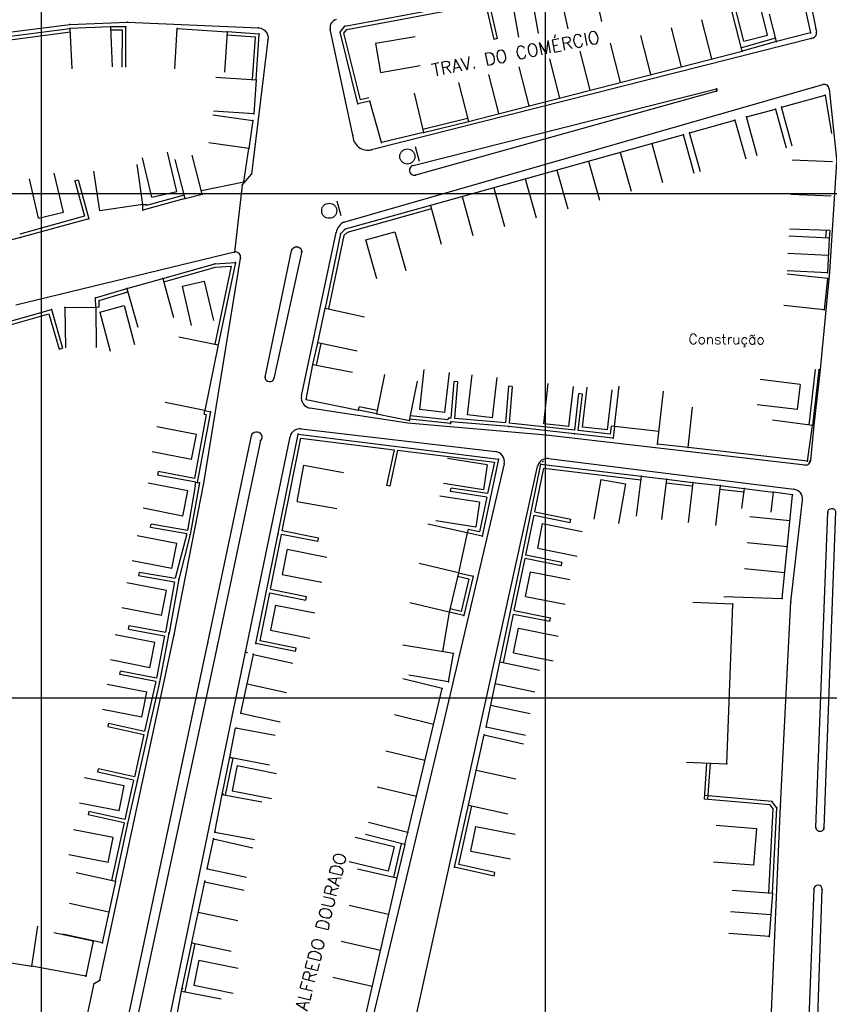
# Model space of a CAD drawing. Header units: millimetres. Extents: x 196436 to 199900, y 8705373 to 8708636.
# Tile 24 of 92: x 197796 to 197956, y 8706539 to 8706734. Entities that reach past the tile are written whole.
import ezdxf
from ezdxf.enums import TextEntityAlignment as Align

# ---------------------------------------------------------------- set-up
doc = ezdxf.new("R2010")
doc.units = ezdxf.units.MM
doc.header["$LTSCALE"] = 5
for name, color, linetype in [('CASA', 6, 'Continuous'), ('MALHA', 9, 'Continuous'), ('MEIO-FIO', 7, 'Continuous'), ('MURO', 9, 'Continuous'), ('PL', 23, 'Continuous'), ('TEXTO', 2, 'Continuous'), ('TXT_NRUA', 3, 'Continuous')]:
    doc.layers.add(name, color=color, linetype=linetype)
doc.styles.add('GEOSIS', font='ROMANS.SHX')

# ---------------------------------------------------------------- blocks, each defined once
blk = doc.blocks.new('C')
at = {"layer": 'CASA'}
blk.add_lwpolyline([(0, 0), (0, 8)], dxfattribs=at)
blk = doc.blocks.new('A$C324D1BEE')
at = {"layer": 'CASA'}
for points in [[(8.77, 4.99), (0.9, 6.41)], [(7.87, 0), (8.77, 4.99)], [(7.87, 0), (0, 1.42)]]:
    blk.add_lwpolyline(points, dxfattribs=at)
blk = doc.blocks.new('A$C6160071F')
at = {"layer": 'CASA', "rotation": 179.1179489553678}
blk.add_blockref('A$C324D1BEE', (8.85, 6.4), dxfattribs=at)
blk = doc.blocks.new('A$C52B76FAD')
at = {"layer": 'CASA'}
for points in [[(0, 8), (0, 0)], [(0, 8), (5, 8)], [(5, 8), (5, 0)]]:
    blk.add_lwpolyline(points, dxfattribs=at)
blk = doc.blocks.new('A$C6C777A1E')
at = {"layer": 'CASA'}
for points in [[(0, 8), (0, 0)], [(0, 8), (5, 8)], [(5, 8), (5, 0)]]:
    blk.add_lwpolyline(points, dxfattribs=at)
blk = doc.blocks.new('A$C1E2D5F4F')
at = {"layer": 'CASA', "rotation": 282.9407027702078}
blk.add_blockref('A$C6C777A1E', (0, 4.87), dxfattribs=at)
blk = doc.blocks.new('PL')
at = {"layer": 'PL'}
blk.add_line((2.01, 1.49), (2.01, -1.49), dxfattribs=at)
blk.add_circle((0, 0), 1.49, dxfattribs=at)

msp = doc.modelspace()

# ---------------------------------------------------------------- linework, layer by layer
at = {"layer": 'CASA'}
for p, q in [((197898.657, 8706731.698), (197897.265, 8706739.576)), ((197893.294, 8706738.875), (197894.686, 8706730.997)), ((197939.08, 8706728.224), (197937.091, 8706735.973)), ((197884.764, 8706714.286), (197939.08, 8706728.224)), ((197882.776, 8706722.035), (197884.764, 8706714.286)), ((197867.525, 8706710.087), (197865.191, 8706718.295)), ((197874.008, 8706719.872), (197875.876, 8706712.093)), ((197875.876, 8706712.093), (197867.525, 8706710.087)), ((197927.412, 8706711.669), (197877.226, 8706697.656)), ((197929.563, 8706703.963), (197927.412, 8706711.669)), ((197877.226, 8706697.656), (197879.377, 8706689.95)), ((197866.576, 8706656.311), (197868.19, 8706664.146)), ((197873.06, 8706654.975), (197874.675, 8706662.81)), ((197949.026, 8706640.287), (197945.217, 8706640.816)), ((197947.013, 8706619.689), (197949.026, 8706640.287)), ((197935.446, 8706620.136), (197947.013, 8706619.689)), ((197937.104, 8706561.909), (197945.079, 8706561.28)), ((197945.079, 8706561.28), (197944.402, 8706552.692)), ((197944.741, 8706556.986), (197936.766, 8706557.615)), ((197944.402, 8706552.692), (197936.427, 8706553.321))]:
    msp.add_line(p, q, dxfattribs=at)
for points in [[(197948.546, 8706750.37), (197952.626, 8706731.832)], [(197911.234, 8706734.133), (197909.523, 8706741.948), (197902.743, 8706740.464), (197904.454, 8706732.649)], [(197939.361, 8706730.218), (197937.385, 8706737.97)], [(197944.116, 8706731.43), (197942.14, 8706739.182)], [(197945.866, 8706730.151), (197944.48, 8706735.583)], [(197814.19, 8706725.087), (197813.836, 8706733.079), (197805.719, 8706732.72), (197806.072, 8706724.727)], [(197826.514, 8706724.714), (197827.027, 8706732.698), (197836.888, 8706732.065), (197836.375, 8706724.081)], [(197952.626, 8706731.832), (197945.866, 8706730.151)], [(197874.223, 8706731.084), (197866.341, 8706729.717), (197867.329, 8706724.02), (197875.211, 8706725.387)], [(197939.361, 8706730.218), (197944.116, 8706731.43)], [(197834.663, 8706723.096), (197842.645, 8706722.56), (197842.189, 8706715.775), (197834.207, 8706716.311)], [(197948.967, 8706709.416), (197946.855, 8706717.132), (197955.524, 8706719.505), (197956.753, 8706711.93)], [(197942.015, 8706707.464), (197939.893, 8706715.178), (197945.645, 8706716.76), (197947.767, 8706709.047)], [(197834.085, 8706715.598), (197842.007, 8706714.482), (197841.228, 8706708.953), (197833.306, 8706710.07)], [(197930.787, 8706704.326), (197928.606, 8706712.023), (197937.594, 8706714.57), (197939.775, 8706706.873)], [(197831.839, 8706700.618), (197840.225, 8706702.351), (197841.228, 8706708.953), (197833.306, 8706710.07)], [(197828.561, 8706699.019), (197826.586, 8706706.771)], [(197831.957, 8706699.884), (197829.982, 8706707.636)], [(197956.956, 8706706.313), (197948.962, 8706706.621)], [(197811.655, 8706696.552), (197810.488, 8706704.467)], [(197820.2, 8706697.813), (197819.032, 8706705.727)], [(197828.561, 8706699.019), (197831.957, 8706699.884)], [(197956.693, 8706699.479), (197948.699, 8706699.787)], [(197820.2, 8706697.813), (197811.655, 8706696.552)], [(197956.43, 8706692.646), (197948.436, 8706692.953)], [(197866.605, 8706683.097), (197864.409, 8706690.79), (197870.185, 8706692.438), (197872.381, 8706684.745)], [(197956.296, 8706691.158), (197948.305, 8706691.527)], [(197956.296, 8706691.158), (197955.979, 8706684.297)], [(197956.138, 8706687.727), (197948.146, 8706688.097)], [(197817.039, 8706681.194), (197824.159, 8706683.153)], [(197824.159, 8706683.153), (197826.282, 8706675.44)], [(197955.979, 8706684.297), (197947.988, 8706684.667)], [(197955.96, 8706683.183), (197948.003, 8706684.012)], [(197955.96, 8706683.183), (197955.312, 8706676.954)], [(197817.039, 8706681.194), (197819.162, 8706673.481)], [(197829.87, 8706673.83), (197828.028, 8706681.615), (197832.367, 8706682.642), (197834.208, 8706674.856)], [(197804.746, 8706677.434), (197810.853, 8706677.492)], [(197804.746, 8706677.434), (197804.822, 8706669.434)], [(197810.853, 8706677.492), (197810.929, 8706669.492)], [(197811.642, 8706676.506), (197816.516, 8706677.79)], [(197816.516, 8706677.79), (197818.554, 8706670.054)], [(197862.69, 8706668.729), (197854.87, 8706670.418), (197856.351, 8706677.271), (197864.17, 8706675.581)], [(197955.312, 8706676.954), (197947.355, 8706677.782)], [(197811.642, 8706676.506), (197813.68, 8706668.77)], [(197827.3, 8706671.593), (197835.137, 8706669.987), (197832.47, 8706656.965), (197824.632, 8706658.571)], [(197852.584, 8706659.193), (197853.937, 8706666.12)], [(197853.937, 8706666.12), (197861.788, 8706664.586)], [(197913.746, 8706653.834), (197914.638, 8706661.784)], [(197922.264, 8706650.345), (197923.432, 8706660.798)], [(197852.584, 8706659.193), (197862.931, 8706657.054)], [(197928.324, 8706649.677), (197929.201, 8706657.629)], [(197866.576, 8706656.311), (197873.06, 8706654.975)], [(197922.54, 8706652.848), (197913.746, 8706653.834)], [(197952.992, 8706653.987), (197945.068, 8706655.084)], [(197952.015, 8706646.93), (197952.992, 8706653.987)], [(197928.324, 8706649.677), (197922.264, 8706650.345)], [(197952.015, 8706646.93), (197928.324, 8706649.677)], [(197850.818, 8706638.957), (197852.114, 8706646.133)], [(197852.114, 8706646.133), (197859.986, 8706644.712)], [(197919.033, 8706643.965), (197918.046, 8706636.026)], [(197919.033, 8706643.965), (197924.031, 8706643.344)], [(197924.031, 8706643.344), (197923.044, 8706635.405)], [(197929.25, 8706642.747), (197928.321, 8706634.801)], [(197929.25, 8706642.747), (197934.669, 8706642.114)], [(197934.669, 8706642.114), (197933.74, 8706634.168)], [(197939.433, 8706641.548), (197938.93, 8706637.58)], [(197939.433, 8706641.548), (197945.217, 8706640.816)], [(197945.217, 8706640.816), (197944.715, 8706636.847)], [(197850.818, 8706638.957), (197858.691, 8706637.536)], [(197884.545, 8706632.721), (197876.738, 8706634.468)], [(197884.545, 8706632.721), (197882.776, 8706624.816)], [(197882.776, 8706624.816), (197874.985, 8706626.634)], [(197882.776, 8706624.816), (197880.954, 8706617.011)], [(197880.954, 8706617.011), (197873.164, 8706618.829)], [(197928.003, 8706587.248), (197935.997, 8706586.934), (197937.24, 8706618.581), (197929.246, 8706618.895)], [(197880.954, 8706617.011), (197879.655, 8706609.18)], [(197881.772, 8706608.828), (197871.763, 8706610.489)], [(197880.838, 8706603.205), (197881.772, 8706608.828)], [(197839.612, 8706596.974), (197842.131, 8706608.59)], [(197842.131, 8706608.59), (197849.95, 8706606.895)], [(197888.251, 8706594.231), (197891.006, 8706607.115)], [(197840.872, 8706602.782), (197848.69, 8706601.087)], [(197880.838, 8706603.205), (197872.946, 8706604.514)], [(197872.724, 8706573.336), (197879.564, 8706601.908)], [(197839.612, 8706596.974), (197847.43, 8706595.279)], [(197837.447, 8706588.234), (197838.558, 8706594.098)], [(197838.558, 8706594.098), (197846.418, 8706592.609)], [(197884.783, 8706578.757), (197887.89, 8706592.659)], [(197887.89, 8706592.659), (197895.697, 8706590.914)], [(197837.447, 8706588.234), (197845.307, 8706586.745)], [(197886.336, 8706585.708), (197894.144, 8706583.963)], [(197834.493, 8706573.416), (197835.906, 8706580.871)], [(197835.906, 8706580.871), (197843.766, 8706579.381)], [(197884.783, 8706578.757), (197892.59, 8706577.012)], [(197872.724, 8706573.336), (197864.968, 8706575.297)], [(197933.928, 8706574.77), (197941.904, 8706574.151), (197941.335, 8706566.824), (197933.359, 8706567.443)], [(197832.939, 8706566.13), (197834.182, 8706571.935)], [(197834.224, 8706572.051), (197842.004, 8706570.261)], [(197834.493, 8706573.416), (197842.354, 8706571.927)], [(197872.121, 8706570.955), (197864.366, 8706572.917)], [(197872.121, 8706570.955), (197872.724, 8706573.336)], [(197833.02, 8706566.112), (197840.761, 8706564.456)], [(197814.792, 8706563.604), (197806.978, 8706565.318)], [(197870.576, 8706564.327), (197864.035, 8706535.707)], [(197814.792, 8706563.604), (197812.13, 8706551.467)], [(197829.88, 8706551.533), (197832.495, 8706563.568)], [(197832.495, 8706563.568), (197840.312, 8706561.87)], [(197813.461, 8706557.535), (197805.647, 8706559.25)], [(197831.187, 8706557.551), (197839.005, 8706555.852)], [(197798.148, 8706546.85), (197799.39, 8706554.753)], [(197810.349, 8706551.773), (197802.522, 8706553.429)], [(197812.205, 8706551.486), (197804.316, 8706553.181)], [(197810.349, 8706551.773), (197808.885, 8706544.849)], [(197829.896, 8706551.478), (197837.697, 8706549.835)], [(197789.069, 8706548.277), (197798.148, 8706546.85)], [(197808.885, 8706544.849), (197798.148, 8706546.85)], [(197826.651, 8706535.438), (197827.879, 8706541.854)], [(197827.879, 8706541.854), (197835.736, 8706540.35)]]:
    msp.add_lwpolyline(points, dxfattribs=at)
for p in [(197805.72, 8706732.72, 692.207), (197813.837, 8706733.079, 692.437), (197827.028, 8706732.698, 692.379), (197836.889, 8706732.065, 692.435), (197952.627, 8706731.832, 692.29), (197945.867, 8706730.151, 692.489), (197939.081, 8706728.224, 692.673), (197842.646, 8706722.56, 692.833), (197865.192, 8706718.295, 693.013), (197955.525, 8706719.505, 692.754), (197945.646, 8706716.76, 692.969), (197946.856, 8706717.132, 692.976), (197842.008, 8706714.482, 693.188), (197842.19, 8706715.775, 693.049), (197884.765, 8706714.286, 693.198), (197937.595, 8706714.57, 692.975), (197939.894, 8706715.178, 693.053), (197875.877, 8706712.093, 693.247), (197927.412, 8706711.669, 693.225), (197928.607, 8706712.023, 693.195), (197841.229, 8706708.953, 693.193), (197867.525, 8706710.087, 693.221), (197840.226, 8706702.351, 693.481), (197828.562, 8706699.019, 693.652), (197831.959, 8706699.884, 693.606), (197820.201, 8706697.813, 693.717), (197877.227, 8706697.656, 693.813), (197956.297, 8706691.158, 693.728), (197824.16, 8706683.153, 693.984), (197955.961, 8706683.183, 693.975), (197955.98, 8706684.297, 693.781), (197817.04, 8706681.194, 694.147), (197804.747, 8706677.434, 694.084), (197810.854, 8706677.492, 694.107), (197856.351, 8706677.271, 694.316), (197955.312, 8706676.954, 694.165), (197835.138, 8706669.988, 694.645), (197854.871, 8706670.418, 694.846), (197853.937, 8706666.12, 694.981), (197954.245, 8706665.036, 694.582), (197852.584, 8706659.193, 695.271), (197832.47, 8706656.966, 695.266), (197862.932, 8706657.054, 695.636), (197866.576, 8706656.311, 695.729), (197873.061, 8706654.975, 695.621), (197952.993, 8706653.987, 694.883), (197922.265, 8706650.345, 695.832), (197928.325, 8706649.677, 695.734), (197952.015, 8706646.929, 695.06), (197919.034, 8706643.965, 696.027), (197924.032, 8706643.344, 696.022), (197929.25, 8706642.747, 695.791), (197934.67, 8706642.114, 695.783), (197939.433, 8706641.548, 695.776), (197945.218, 8706640.816, 695.792), (197949.027, 8706640.286, 695.821), (197937.24, 8706618.58, 697.801), (197947.013, 8706619.688, 696.889), (197842.037, 8706608.694, 698.428), (197881.772, 8706608.829, 698.227), (197842.133, 8706608.59, 698.561), (197880.839, 8706603.205, 698.611), (197879.565, 8706601.908, 698.643), (197839.613, 8706596.975, 698.827), (197838.827, 8706593.984, 698.687), (197888.252, 8706594.231, 698.856), (197887.89, 8706592.659, 699.044), (197837.447, 8706588.234, 699.439), (197837.715, 8706588.12, 699.693), (197935.996, 8706586.933, 698.926), (197835.907, 8706580.871, 699.764), (197836.111, 8706580.948, 699.78), (197884.783, 8706578.757, 700.144), (197834.183, 8706571.935, 700.305), (197834.225, 8706572.051, 700.034), (197834.494, 8706573.417, 699.965), (197834.557, 8706573.397, 700.147), (197872.724, 8706573.336, 700.239), (197832.939, 8706566.131, 700.245), (197833.021, 8706566.112, 700.589), (197814.671, 8706563.652, 700.686), (197814.793, 8706563.604, 700.684), (197832.496, 8706563.568, 700.665), (197832.502, 8706563.673, 700.461), (197945.079, 8706561.28, 700.506), (197944.402, 8706552.692, 700.987), (197810.284, 8706551.813, 701.263), (197810.35, 8706551.773, 701.225), (197812.13, 8706551.467, 700.979), (197812.206, 8706551.486, 700.928), (197829.897, 8706551.478, 700.938), (197798.148, 8706546.851, 701.253), (197808.796, 8706544.905, 701.332), (197808.886, 8706544.85, 701.301), (197828.073, 8706542.386, 701.321), (197827.88, 8706541.854, 701.23)]:
    msp.add_point(p, dxfattribs=at)
at = {"layer": 'MALHA'}
for p, q in [((197800, 8708635.599), (197800, 8705384.785)), ((197800, 8708635.599), (197800, 8705384.785)), ((197900, 8708635.599), (197900, 8705384.785)), ((197900, 8708635.599), (197900, 8705384.785)), ((196441.61, 8706700), (199000, 8706700)), ((196441.61, 8706600), (199000, 8706600)), ((196441.61, 8706600), (199000, 8706600))]:
    msp.add_line(p, q, dxfattribs=at)
at = {"layer": 'MEIO-FIO'}
for p, q in [((197950.035, 8706750.428), (197953.804, 8706731.991)), ((197861.825, 8706711.584), (197857.35, 8706732.615)), ((197953.069, 8706730.821), (197865.559, 8706708.677)), ((197860.082, 8706694.332), (197955.065, 8706721.6)), ((197873.806, 8706705.559), (197933.961, 8706720.786)), ((197933.99, 8706720.298), (197874.299, 8706703.667)), ((197956.329, 8706720.766), (197957.863, 8706706.236)), ((197851.665, 8706659.869), (197858.508, 8706692.301)), ((197838.359, 8706688.402), (197794.971, 8706677.866)), ((197872.757, 8706654.46), (197853.315, 8706657.48)), ((197900.201, 8706652.117), (197872.757, 8706654.46)), ((197818.248, 8706501.484), (197849.392, 8706651.787)), ((197851.589, 8706653.359), (197890.141, 8706648.835)), ((197951.535, 8706646.174), (197900.201, 8706652.117)), ((197862.495, 8706482.857), (197898.477, 8706645.917)), ((197891.855, 8706646.422), (197879.839, 8706595.112)), ((197900.671, 8706647.464), (197949.325, 8706641.373)), ((197948.698, 8706619.04), (197951.047, 8706639.214)), ((197946.649, 8706578.624), (197948.698, 8706619.04)), ((197811.654, 8706544.06), (197826.381, 8706612.542)), ((197879.839, 8706595.112), (197855.607, 8706494.324)), ((197941.945, 8706472.015), (197946.649, 8706578.624)), ((197807.051, 8706527.305), (197810.534, 8706543.405)), ((197810.534, 8706543.405), (197811.654, 8706544.06))]:
    msp.add_line(p, q, dxfattribs=at)
for points in [[(197570.896, 8706634.151), (197600.191, 8706657.174), (197629.928, 8706678.036), (197631.06, 8706674.52), (197637.034, 8706675.928), (197634.197, 8706680.775), (197658.977, 8706697.862), (197675.563, 8706707.859), (197676.934, 8706703.947), (197680.749, 8706704.951), (197681.145, 8706711.209), (197690.933, 8706716.418), (197699.303, 8706720.224), (197725.689, 8706726.66), (197744.587, 8706730.701), (197751.474, 8706731.311), (197765.355, 8706729.314), (197771.623, 8706729.228), (197805.702, 8706733.511), (197817.123, 8706733.986), (197843.136, 8706732.833, -0.4651816), (197844.974, 8706730.443), (197841.753, 8706703.858)], [(197933.99, 8706720.298, 0.59044), (197933.961, 8706720.786, 1.3939302)], [(197844.461, 8706663.567), (197849.668, 8706688.611, -0.3802721), (197850.797, 8706689.449, -0.3573644), (197851.694, 8706688.572), (197846.188, 8706663.345, -0.9160479), (197844.461, 8706663.567, -0.965248)], [(197810.9, 8706506.73), (197833.088, 8706610.934), (197841.723, 8706651.945, -1.2923561), (197843.526, 8706651.048), (197834.916, 8706610.285), (197812.521, 8706506.072, -1.1908152), (197810.9, 8706506.73, -0.5567232)], [(197953.698, 8706574.334), (197956.052, 8706636.837, -0.8937316), (197957.596, 8706636.952), (197955.261, 8706574.264, -1.0077131), (197953.698, 8706574.334, -0.2664162)], [(197951.344, 8706457.096), (197954.94, 8706562.014, 0.971483), (197953.268, 8706562.12), (197949.181, 8706456.748, 1.2207962), (197951.344, 8706457.096, -1.4479952)]]:
    msp.add_lwpolyline(points, format="xyb", dxfattribs=at)
for points in [[(197952.708, 8706647.149), (197953.335, 8706654.052), (197954.595, 8706665.109), (197956.467, 8706684.468), (197957.863, 8706706.236)], [(197839.915, 8706701.654), (197841.753, 8706703.858)], [(197839.915, 8706701.654), (197838.359, 8706688.402)], [(197826.381, 8706612.542), (197832.302, 8706642.59), (197839.56, 8706687.206)]]:
    msp.add_lwpolyline(points, dxfattribs=at)
for centre, radius, start, end in [((197858.902, 8706732.945), 1.586, 100.4687, 192.01124), ((197952.824, 8706731.791), 1, 284.20057, 11.55248), ((197955.337, 8706720.638), 1, 7.38557, 105.81677), ((197864.824, 8706711.584), 2.999, 180.00466, 284.20057), ((197874.036, 8706704.609), 0.978, 103.63557, 285.56938), ((197861.389, 8706691.693), 2.945, 116.35101, 168.08622), ((197838.543, 8706687.386), 1.033, 349.98989, 100.24938), ((197853.622, 8706659.456), 2, 168.08622, 261.17209), ((197851.349, 8706651.374), 2, 83.10557, 168.08622), ((197889.901, 8706646.849), 2, 347.64496, 83.10557), ((197900.428, 8706645.478), 2, 83.02369, 167.33014), ((197951.582, 8706647.31), 1.137, 267.61754, 351.85476), ((197949.055, 8706639.391), 2, 354.91938, 82.21837)]:
    msp.add_arc(centre, radius, start, end, dxfattribs=at)
for p in [(197817.124, 8706733.986, 692.248), (197805.703, 8706733.511, 692.042), (197843.137, 8706732.833, 692.238), (197857.351, 8706732.615, 692.355), (197953.67, 8706732.65, 692.08), (197844.975, 8706730.443, 692.379), (197952.722, 8706730.733, 692.205), (197933.962, 8706720.786, 692.95), (197933.991, 8706720.298, 692.921), (197955.889, 8706721.473, 692.48), (197861.826, 8706711.584, 693.022), (197865.56, 8706708.677, 693.167), (197873.807, 8706705.559, 693.508), (197841.754, 8706703.858, 693.39), (197874.3, 8706703.667, 693.538), (197839.916, 8706701.654, 693.445), (197860.083, 8706694.332, 693.896), (197858.509, 8706692.301, 693.781), (197849.732, 8706688.918, 693.908), (197850.797, 8706689.45, 693.896), (197838.36, 8706688.402, 693.787), (197839.561, 8706687.206, 693.828), (197849.669, 8706688.611, 693.872), (197851.679, 8706688.37, 693.985), (197851.695, 8706688.572, 694.028), (197844.462, 8706663.567, 694.926), (197846.189, 8706663.346, 695.067), (197841.723, 8706651.945, 695.423), (197900.202, 8706652.117, 695.938), (197843.527, 8706651.048, 695.553), (197899.522, 8706646.891, 696.116), (197951.535, 8706646.173, 694.917), (197952.504, 8706646.933, 694.887), (197950.618, 8706640.637, 695.263), (197956.052, 8706636.836, 695.436), (197948.698, 8706619.039, 696.788), (197826.382, 8706612.542, 697.969), (197833.089, 8706610.934, 698.037), (197834.917, 8706610.285, 698.022), (197840.83, 8706608.994, 698.121), (197946.649, 8706578.624, 699.182), (197953.698, 8706574.334, 699.356), (197955.261, 8706574.264, 699.376), (197953.268, 8706562.12, 700.086), (197954.94, 8706562.014, 700.123), (197810.535, 8706543.405, 700.996), (197811.655, 8706544.06, 700.968)]:
    msp.add_point(p, dxfattribs=at)
at = {"layer": 'MURO'}
for p, q in [((197771.794, 8706728.347), (197805.719, 8706732.72)), ((197772.632, 8706727.75), (197805.808, 8706732.025)), ((197945.693, 8706730.829), (197938.906, 8706728.903)), ((197945.866, 8706730.151), (197939.08, 8706728.224)), ((197806.679, 8706702.542), (197808.611, 8706695.502)), ((197807.354, 8706702.727), (197809.471, 8706695.012)), ((197828.561, 8706699.019), (197820.202, 8706696.731)), ((197828.376, 8706699.694), (197820.9, 8706697.648)), ((197820.202, 8706696.731), (197820.2, 8706697.813)), ((197820.9, 8706697.648), (197820.9, 8706697.814)), ((197808.611, 8706695.502), (197795.76, 8706691.975)), ((197809.471, 8706695.012), (197795.946, 8706691.3)), ((197955.73, 8706692.673), (197955.596, 8706691.19)), ((197956.43, 8706692.646), (197956.296, 8706691.158)), ((197795.946, 8706691.3), (197780.262, 8706687.219)), ((197810.786, 8706679.32), (197817.039, 8706681.194)), ((197810.853, 8706677.492), (197810.786, 8706679.32)), ((197811.505, 8706678.805), (197817.24, 8706680.523)), ((197790.073, 8706673.648), (197802.058, 8706677.035)), ((197802.058, 8706677.035), (197804.234, 8706669.336)), ((197811.552, 8706677.518), (197811.505, 8706678.805)), ((197790.685, 8706673.093), (197801.575, 8706676.171)), ((197801.575, 8706676.171), (197803.56, 8706669.146)), ((197853.937, 8706666.12), (197854.87, 8706670.418)), ((197854.621, 8706665.971), (197855.554, 8706670.269)), ((197953.547, 8706665.098), (197952.299, 8706654.083)), ((197954.245, 8706665.036), (197952.992, 8706653.987)), ((197881.361, 8706655.447), (197881.966, 8706662.722)), ((197882.664, 8706662.664), (197881.966, 8706662.722)), ((197882.058, 8706655.389), (197882.664, 8706662.664)), ((197892.739, 8706661.825), (197892.133, 8706654.55)), ((197893.436, 8706661.767), (197892.739, 8706661.825)), ((197893.436, 8706661.767), (197892.848, 8706654.49)), ((197905.865, 8706653.078), (197906.681, 8706660.333)), ((197906.563, 8706653), (197907.376, 8706660.255)), ((197907.376, 8706660.255), (197906.681, 8706660.333)), ((197866.717, 8706656.996), (197863.071, 8706657.74)), ((197832.763, 8706656.196), (197830.403, 8706643.529)), ((197833.579, 8706656.752), (197830.963, 8706642.713)), ((197832.337, 8706656.278), (197832.47, 8706656.965)), ((197832.337, 8706656.278), (197832.763, 8706656.196)), ((197832.47, 8706656.965), (197833.579, 8706656.752)), ((197866.576, 8706656.311), (197862.931, 8706657.054)), ((197880.67, 8706655.15), (197873.26, 8706655.946)), ((197880.74, 8706655.499), (197880.67, 8706655.15)), ((197881.361, 8706655.447), (197880.74, 8706655.499)), ((197881.229, 8706654.386), (197873.118, 8706655.257)), ((197881.303, 8706654.749), (197881.229, 8706654.386)), ((197892.772, 8706653.794), (197881.303, 8706654.749)), ((197892.133, 8706654.55), (197882.058, 8706655.389)), ((197905.789, 8706652.382), (197892.772, 8706653.794)), ((197905.865, 8706653.078), (197892.848, 8706654.49)), ((197913.051, 8706653.912), (197912.869, 8706652.293)), ((197913.746, 8706653.834), (197913.051, 8706653.912)), ((197913.746, 8706653.834), (197913.487, 8706651.519)), ((197847.029, 8706632.574), (197850.99, 8706652.281)), ((197850.99, 8706652.281), (197890.757, 8706647.347)), ((197913.487, 8706651.519), (197905.789, 8706652.382)), ((197912.869, 8706652.293), (197906.563, 8706653)), ((197847.853, 8706633.123), (197851.548, 8706651.506)), ((197851.548, 8706651.506), (197870.03, 8706649.213)), ((197870.03, 8706649.213), (197868.522, 8706642.135)), ((197870.727, 8706649.127), (197869.206, 8706641.99)), ((197870.727, 8706649.127), (197889.912, 8706646.746)), ((197890.757, 8706647.347), (197887.478, 8706632.091)), ((197889.912, 8706646.746), (197888.571, 8706640.51)), ((197895.351, 8706627.778), (197899.156, 8706646.325)), ((197899.156, 8706646.325), (197919.033, 8706643.965)), ((197823.227, 8706644.866), (197823.098, 8706644.178)), ((197830.72, 8706642.757), (197823.098, 8706644.178)), ((197830.403, 8706643.529), (197823.227, 8706644.866)), ((197897.939, 8706636.911), (197899.712, 8706645.554)), ((197899.712, 8706645.554), (197918.951, 8706643.27)), ((197830.593, 8706642.069), (197829.026, 8706633.192)), ((197831.404, 8706642.632), (197829.593, 8706632.381)), ((197830.593, 8706642.069), (197830.72, 8706642.757)), ((197830.963, 8706642.713), (197831.404, 8706642.632)), ((197869.206, 8706641.99), (197868.522, 8706642.135)), ((197923.952, 8706642.648), (197929.17, 8706642.052)), ((197924.031, 8706643.344), (197929.25, 8706642.747)), ((197934.669, 8706642.114), (197939.433, 8706641.548)), ((197881.209, 8706640.927), (197881.315, 8706641.619)), ((197888.424, 8706639.825), (197881.209, 8706640.927)), ((197888.571, 8706640.51), (197881.315, 8706641.619)), ((197934.587, 8706641.418), (197939.35, 8706640.853)), ((197888.424, 8706639.825), (197886.941, 8706632.922)), ((197896.177, 8706628.324), (197897.798, 8706636.225)), ((197897.798, 8706636.225), (197904.949, 8706634.758)), ((197897.939, 8706636.911), (197905.09, 8706635.444)), ((197821.715, 8706633.772), (197821.837, 8706634.462)), ((197829.026, 8706633.192), (197821.837, 8706634.462)), ((197904.949, 8706634.758), (197905.09, 8706635.444)), ((197821.715, 8706633.772), (197821.715, 8706633.772)), ((197828.916, 8706632.557), (197821.715, 8706633.772)), ((197828.916, 8706632.557), (197826.625, 8706623.732)), ((197829.593, 8706632.381), (197827.302, 8706623.556)), ((197842.603, 8706610.797), (197847.029, 8706632.574)), ((197845.502, 8706621.546), (197847.715, 8706632.435)), ((197854.872, 8706630.998), (197847.715, 8706632.435)), ((197855.01, 8706631.684), (197847.853, 8706633.123)), ((197884.692, 8706633.405), (197884.545, 8706632.721)), ((197887.478, 8706632.091), (197884.545, 8706632.721)), ((197886.941, 8706632.922), (197884.692, 8706633.405)), ((197854.872, 8706630.998), (197855.01, 8706631.684)), ((197903.328, 8706626.856), (197896.177, 8706628.324)), ((197891.006, 8706607.115), (197895.351, 8706627.778)), ((197893.865, 8706617.31), (197896.036, 8706627.634)), ((197903.188, 8706626.171), (197896.036, 8706627.634)), ((197903.188, 8706626.171), (197903.328, 8706626.856)), ((197819.305, 8706624.282), (197826.49, 8706622.991)), ((197819.428, 8706624.971), (197826.625, 8706623.732)), ((197882.776, 8706624.816), (197885.697, 8706624.135)), ((197826.49, 8706622.991), (197824.702, 8706613.041)), ((197827.302, 8706623.556), (197825.391, 8706612.917)), ((197882.616, 8706624.135), (197884.856, 8706623.612)), ((197884.856, 8706623.612), (197883.353, 8706617.17)), ((197885.697, 8706624.135), (197883.876, 8706616.329)), ((197843.429, 8706611.343), (197845.363, 8706620.86)), ((197845.363, 8706620.86), (197852.516, 8706619.407)), ((197845.502, 8706621.546), (197852.656, 8706620.093)), ((197852.516, 8706619.407), (197852.656, 8706620.093)), ((197883.876, 8706616.329), (197880.954, 8706617.011)), ((197883.353, 8706617.17), (197881.113, 8706617.692)), ((197891.691, 8706606.971), (197893.721, 8706616.625)), ((197893.721, 8706616.625), (197900.888, 8706615.199)), ((197893.865, 8706617.31), (197901.025, 8706615.885)), ((197900.888, 8706615.199), (197901.025, 8706615.885)), ((197817.333, 8706613.655), (197824.504, 8706612.287)), ((197817.464, 8706614.342), (197824.702, 8706613.041)), ((197825.323, 8706612.844), (197823.47, 8706603.128)), ((197824.504, 8706612.287), (197822.913, 8706603.947)), ((197850.443, 8706609.204), (197842.603, 8706610.797)), ((197850.583, 8706609.89), (197843.429, 8706611.343)), ((197850.443, 8706609.204), (197850.583, 8706609.89)), ((197822.913, 8706603.947), (197815.742, 8706605.314)), ((197822.787, 8706603.284), (197815.611, 8706604.627)), ((197822.787, 8706603.284), (197820.529, 8706593.439)), ((197823.47, 8706603.128), (197821.211, 8706593.283)), ((197813.402, 8706595.018), (197813.25, 8706594.334)), ((197813.402, 8706595.018), (197820.529, 8706593.439)), ((197813.25, 8706594.334), (197820.376, 8706592.751)), ((197821.211, 8706593.283), (197819.045, 8706583.533)), ((197820.376, 8706592.751), (197818.514, 8706584.368)), ((197835.906, 8706580.871), (197837.447, 8706588.234)), ((197836.592, 8706580.728), (197838.132, 8706588.091)), ((197811.236, 8706585.268), (197811.388, 8706585.952)), ((197818.362, 8706583.686), (197811.236, 8706585.268)), ((197818.514, 8706584.368), (197811.388, 8706585.952)), ((197818.362, 8706583.686), (197816.632, 8706575.932)), ((197819.045, 8706583.533), (197817.163, 8706575.097)), ((197809.508, 8706577.522), (197809.355, 8706576.839)), ((197816.632, 8706575.932), (197809.508, 8706577.522)), ((197882.034, 8706566.446), (197884.783, 8706578.757)), ((197882.869, 8706566.977), (197885.466, 8706578.604)), ((197816.479, 8706575.246), (197809.355, 8706576.839)), ((197816.479, 8706575.246), (197813.986, 8706563.801)), ((197817.163, 8706575.097), (197814.67, 8706563.652)), ((197871.44, 8706571.114), (197869.894, 8706564.486)), ((197872.121, 8706570.955), (197870.576, 8706564.327)), ((197889.841, 8706564.703), (197882.034, 8706566.446)), ((197889.994, 8706565.386), (197882.869, 8706566.977)), ((197827.879, 8706541.854), (197829.896, 8706551.478)), ((197828.564, 8706541.711), (197830.581, 8706551.335))]:
    msp.add_line(p, q, dxfattribs=at)
for points in [[(197865.191, 8706718.295), (197862.815, 8706717.763), (197859.313, 8706731.973), (197860.274, 8706733.181), (197888.711, 8706738.516), (197888.947, 8706737.474)], [(197865.038, 8706718.978), (197863.331, 8706718.596), (197860.075, 8706731.806), (197860.659, 8706732.541), (197888.177, 8706737.703), (197889.793, 8706730.558)], [(197889.102, 8706736.788), (197890.476, 8706730.713)], [(197816.118, 8706725.073), (197816.136, 8706732.373), (197813.834, 8706732.379)], [(197816.818, 8706725.071), (197816.838, 8706733.071), (197813.836, 8706733.079)], [(197842.645, 8706722.56), (197843.284, 8706731.621), (197836.888, 8706732.065)], [(197841.946, 8706722.609), (197842.536, 8706730.971), (197836.839, 8706731.366)], [(197890.476, 8706730.713), (197889.793, 8706730.558)], [(197875.708, 8706712.773), (197884.596, 8706714.966)], [(197875.876, 8706712.093), (197884.764, 8706714.286)], [(197806.679, 8706702.542), (197807.354, 8706702.727)], [(197820.2, 8706697.813), (197820.9, 8706697.814)], [(197877.226, 8706697.656), (197860.319, 8706692.913), (197859.404, 8706692.011), (197856.351, 8706677.271)], [(197877.415, 8706696.982), (197860.682, 8706692.288), (197860.046, 8706691.661), (197857.036, 8706677.129)], [(197824.159, 8706683.153), (197834.475, 8706686.074), (197838.593, 8706686.361), (197835.137, 8706669.987)], [(197824.35, 8706682.48), (197834.595, 8706685.381), (197837.717, 8706685.598), (197834.452, 8706670.132)], [(197810.853, 8706677.492), (197810.853, 8706677.492), (197811.552, 8706677.518)], [(197803.56, 8706669.146), (197804.234, 8706669.336)], [(197862.931, 8706657.054), (197863.071, 8706657.74)], [(197819.428, 8706624.971), (197819.305, 8706624.282)], [(197817.333, 8706613.655), (197817.464, 8706614.342)], [(197815.611, 8706604.627), (197815.742, 8706605.314)], [(197931.988, 8706587.091), (197931.496, 8706579.935)], [(197932.688, 8706587.064), (197932.195, 8706579.887)], [(197944.38, 8706561.314), (197945.195, 8706578.009), (197944.593, 8706578.822), (197931.496, 8706579.935)], [(197945.079, 8706561.28), (197945.906, 8706578.225), (197944.968, 8706579.493), (197931.556, 8706580.632)], [(197889.841, 8706564.703), (197889.994, 8706565.386)]]:
    msp.add_lwpolyline(points, dxfattribs=at)
for p in [(197816.839, 8706733.071, 692.423), (197843.285, 8706731.621, 692.535), (197859.314, 8706731.973, 692.635), (197860.275, 8706733.181, 692.614), (197862.816, 8706717.763, 692.954), (197820.203, 8706696.731, 693.636), (197809.472, 8706695.012, 693.531), (197860.32, 8706692.913, 693.906), (197795.946, 8706691.3, 693.467), (197859.405, 8706692.011, 693.908), (197834.476, 8706686.074, 693.997), (197838.594, 8706686.361, 694.046), (197810.787, 8706679.32, 694.278), (197802.059, 8706677.035, 693.958), (197833.579, 8706656.752, 695.204), (197873.174, 8706655.251, 696.029), (197881.229, 8706654.386, 695.778), (197881.303, 8706654.75, 695.843), (197892.773, 8706653.795, 696.009), (197850.991, 8706652.281, 695.398), (197905.79, 8706652.383, 696.029), (197913.488, 8706651.52, 695.644), (197890.757, 8706647.347, 695.995), (197899.156, 8706646.325, 696.284), (197830.964, 8706642.713, 695.798), (197831.404, 8706642.632, 695.792), (197829.594, 8706632.381, 696.837), (197847.029, 8706632.575, 696.741), (197887.479, 8706632.091, 696.908), (197895.351, 8706627.779, 697.096), (197827.303, 8706623.556, 697.358), (197885.698, 8706624.135, 697.346), (197883.876, 8706616.329, 697.971), (197825.323, 8706612.844, 698.081), (197825.392, 8706612.917, 698.034), (197842.604, 8706610.797, 698.303), (197891.007, 8706607.115, 698.395), (197823.471, 8706603.128, 698.883), (197821.212, 8706593.283, 699.059), (197819.046, 8706583.534, 699.881), (197944.967, 8706579.492, 699.146), (197945.906, 8706578.224, 699.561), (197817.164, 8706575.097, 699.917), (197872.122, 8706570.955, 700.252), (197882.034, 8706566.446, 700.386), (197870.576, 8706564.327, 700.592), (197829.88, 8706551.533, 700.976)]:
    msp.add_point(p, dxfattribs=at)

# ---------------------------------------------------------------- block references
at = {"layer": 'CASA'}
for name, p, rotation in [('C', (197933.045, 8706726.676), 14.39230421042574), ('C', (197927.01, 8706725.127), 14.39230421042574), ('C', (197914.94, 8706722.03), 14.39230421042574), ('C', (197920.975, 8706723.578), 14.39230421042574), ('C', (197908.904, 8706720.481), 14.39230421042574), ('C', (197902.869, 8706718.932), 14.39230421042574), ('C', (197896.834, 8706717.384), 14.39230421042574), ('C', (197890.799, 8706715.835), 14.39230421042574), ('A$C6160071F', (197828.32, 8706701.067), 114.4104413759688), ('C', (197921.138, 8706709.917), 195.6009195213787), ('C', (197908.592, 8706706.414), 195.6009195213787), ('C', (197914.865, 8706708.165), 195.6009195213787), ('A$C6160071F', (197805.867, 8706696.914), 114.4104413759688), ('C', (197902.319, 8706704.662), 195.6009195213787), ('C', (197896.045, 8706702.91), 195.6009195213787), ('C', (197889.772, 8706701.159), 195.6009195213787), ('C', (197883.499, 8706699.407), 195.6009195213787), ('A$C1E2D5F4F', (197876.386, 8706666.159), 250.5542844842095), ('A$C1E2D5F4F', (197885.857, 8706665.128), 250.5542844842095), ('A$C1E2D5F4F', (197900.981, 8706663.366), 250.5542844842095), ('A$C1E2D5F4F', (197908.685, 8706662.696), 250.5542844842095), ('A$C52B76FAD', (197942.629, 8706663.103), 263.273422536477), ('A$C6160071F', (197830.835, 8706653.773), 180.0315612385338), ('A$C1E2D5F4F', (197878.779, 8706642.925), 338.2513902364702), ('A$C1E2D5F4F', (197914.126, 8706633.566), 67.19684719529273), ('A$C6160071F', (197829.1, 8706642.594), 180.0315612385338), ('A$C1E2D5F4F', (197877.26, 8706635.507), 338.2513902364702), ('A$C1E2D5F4F', (197908.344, 8706632.555), 155.8331932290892), ('C', (197948.523, 8706635.137), 84.41622079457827), ('A$C6160071F', (197826.907, 8706632.183), 180.0315612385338), ('C', (197948.02, 8706629.988), 84.41622079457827), ('A$C6160071F', (197847.817, 8706622.957), 359.7490044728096), ('A$C1E2D5F4F', (197905.926, 8706623.009), 155.8331932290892), ('C', (197947.516, 8706624.839), 84.41622079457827), ('A$C6160071F', (197824.872, 8706622.844), 180.0315612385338), ('A$C6160071F', (197845.469, 8706611.908), 359.7490044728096), ('A$C1E2D5F4F', (197903.566, 8706611.816), 155.8331932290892), ('A$C6160071F', (197822.579, 8706612.528), 180.0315612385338), ('C', (197898.83, 8706605.442), 77.9300897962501), ('C', (197879.564, 8706601.908), 76.53621136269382), ('C', (197897.911, 8706601.147), 77.9300897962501), ('A$C6160071F', (197820.99, 8706602.689), 180.0315612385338), ('C', (197896.993, 8706596.853), 77.9300897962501), ('C', (197877.854, 8706594.765), 76.53621136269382), ('C', (197896.074, 8706592.558), 77.9300897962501), ('C', (197876.144, 8706587.622), 76.53621136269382), ('A$C6160071F', (197837.872, 8706580.077), 359.7490044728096), ('A$C6160071F', (197816.479, 8706584.159), 180.0315612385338), ('C', (197874.434, 8706580.479), 76.53621136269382), ('A$C1E2D5F4F', (197895.079, 8706572.52), 155.8331932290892), ('A$C6160071F', (197814.318, 8706573.89), 180.0315612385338), ('A$C1E2D5F4F', (197860.099, 8706568.013), 333.486392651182), ('C', (197862.777, 8706566.109), 257.1258703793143), ('C', (197861.142, 8706558.954), 257.1258703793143), ('C', (197859.507, 8706551.799), 257.1258703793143), ('A$C6160071F', (197830.276, 8706541.51), 359.7490044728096), ('C', (197857.871, 8706544.644), 257.1258703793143)]:
    msp.add_blockref(name, p, dxfattribs=dict(at, rotation=rotation))
at = {"layer": 'PL'}
for p, rotation in [((197872.646, 8706707.346), 15.16909005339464), ((197857.148, 8706696.579), 15.38511333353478)]:
    msp.add_blockref('PL', p, dxfattribs=dict(at, rotation=rotation))

# ---------------------------------------------------------------- texts
at = {"layer": 'TEXTO', "style": 'GEOSIS'}
msp.add_text('Construção', height=2, rotation=359.749, dxfattribs=at).set_placement((197928.429, 8706669.56), align=Align.BOTTOM_LEFT)
at = {"layer": 'TXT_NRUA', "style": 'GEOSIS'}
for s, rotation, p in [('TRAV. DO COMÉRCIO', 11.38713, (197877.938, 8706722.452)), ('RUA ALFREDO DOURADO', 75.78777, (197851.514, 8706529.687))]:
    msp.add_text(s, height=2.5, rotation=rotation, dxfattribs=at).set_placement(p, align=Align.BOTTOM_LEFT)

doc.saveas('drawing.dxf')
